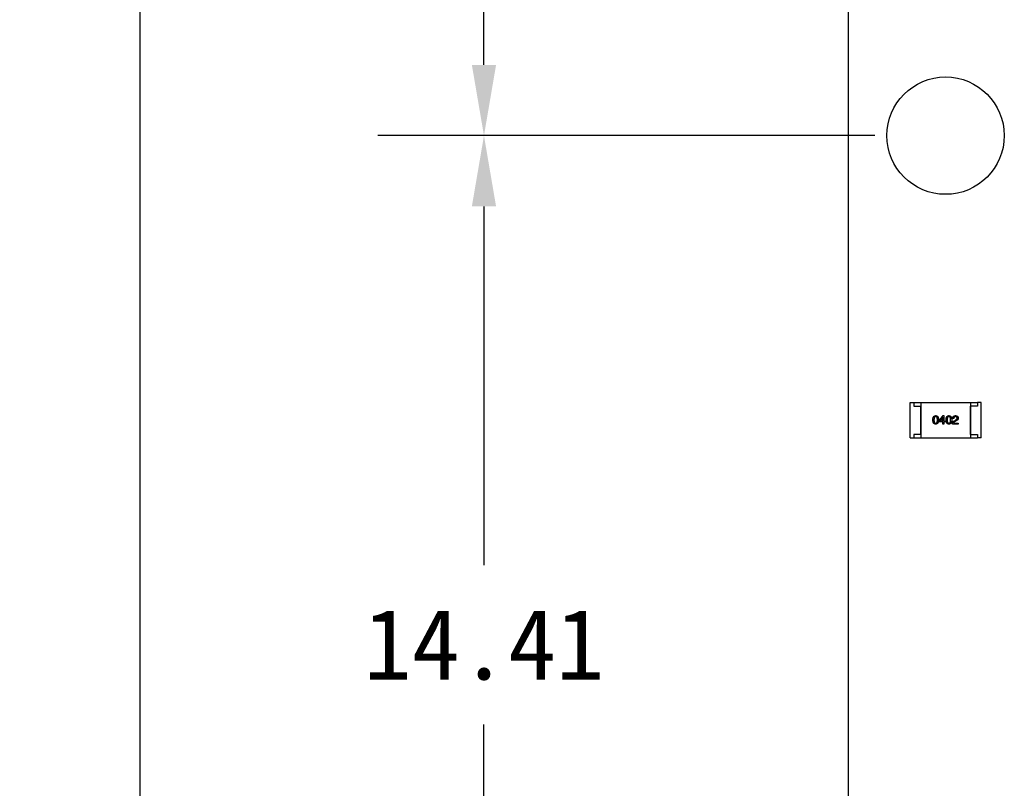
# Model space of a CAD drawing. Header units: millimetres. Extents: x 0 to 297, y 0 to 210.
# Tile 7 of 172: x 77 to 91, y 84 to 95. Entities that reach past the tile are written whole.
import ezdxf

# ---------------------------------------------------------------- set-up
doc = ezdxf.new("R2010")
doc.units = ezdxf.units.MM
doc.header["$LTSCALE"] = 16.335
doc.header["$PDMODE"] = 3
doc.header["$PDSIZE"] = 8
doc.linetypes.add('CENTER', pattern=[0.6, 0.375, -0.075, 0.075, -0.075])
doc.layers.get('0').update_dxf_attribs({"linetype": 'CONTINUOUS'})
doc.layers.get('Defpoints').update_dxf_attribs({"linetype": 'CONTINUOUS'})
for name, color, linetype in [('5_1_2_A_DXF_CONTINUOUS_LINE', 7, 'CONTINUOUS'), ('_2_1_20001_DXF_CONTINUOUS_LINE', 7, 'CONTINUOUS'), ('_7_AF0_DXF_CONTINUOUS_LINE', 7, 'CONTINUOUS'), ('OPEN_CASCADEDXF_CONTINUOUS_LINE', 7, 'CONTINUOUS')]:
    doc.layers.add(name, color=color, linetype=linetype)
doc.styles.get("Standard").update_dxf_attribs({"font": '仿宋_GB2312.ttf'})
doc.dimstyles.get("Standard").update_dxf_attribs({"dimtxt": 2.5, "dimasz": 3.5, "dimexe": 1.5, "dimexo": 1, "dimtad": 1, "dimdsep": 46, "dimtxsty": 'Standard', "dimblk": '_FILLED', "dimblk1": '_FILLED', "dimblk2": '_FILLED', "dimcen": 0.09, "dimazin": 2, "dimtol": 1, "dimtp": 0.01, "dimtm": 0.01, "dimtfac": 1, "dimtofl": 0, "dimtmove": 0, "dimatfit": 3, "dimldrblk": '_FILLED', "dimfxl": 1, "dimtolj": 1, "dimarcsym": 0})

# ---------------------------------------------------------------- blocks, each defined once
blk = doc.blocks.new('_FILLED')
at = {"color": 0, "linetype": 'ByBlock'}
blk.add_solid([(0, 0), (-1, 0.171), (-1, -0.171)], dxfattribs=at)
blk = doc.blocks.new('*D9')
at = {"color": 0, "lineweight": -2, "transparency": 16777216}
for p, q in [((89.443, 147.524), (82.418, 147.524)), ((83.918, 146.524), (83.918, 121.567)), ((83.918, 94.36), (83.918, 119.317)), ((89.443, 93.36), (82.418, 93.36))]:
    blk.add_line(p, q, dxfattribs=at)
at = {"layer": 'Defpoints', "color": 0, "transparency": 16777216}
for p in [(90.443, 147.524), (83.918, 93.36), (90.443, 93.36)]:
    blk.add_point(p, dxfattribs=at)
at = {"color": 0, "lineweight": -2, "transparency": 16777216}
for p, rotation in [((83.918, 147.524), 90), ((83.918, 93.36), 270)]:
    blk.add_blockref('_FILLED', p, dxfattribs=dict(at, rotation=rotation))
at = {"color": 0, "transparency": 16777216, "insert": (83.918, 120.442), "char_height": 1, "attachment_point": 5}
blk.add_mtext('\\A1;54.16', dxfattribs=at)
blk = doc.blocks.new('*D10')
at = {"color": 0, "lineweight": -2, "transparency": 16777216}
for p, q in [((89.443, 148.954), (77.559, 148.954)), ((79.059, 147.954), (79.059, 115.079)), ((79.059, 79.954), (79.059, 112.829)), ((89.443, 78.954), (77.559, 78.954))]:
    blk.add_line(p, q, dxfattribs=at)
at = {"layer": 'Defpoints', "color": 0, "transparency": 16777216}
for p in [(90.443, 148.954), (79.059, 78.954), (90.443, 78.954)]:
    blk.add_point(p, dxfattribs=at)
at = {"color": 0, "lineweight": -2, "transparency": 16777216}
for p, rotation in [((79.059, 148.954), 90), ((79.059, 78.954), 270)]:
    blk.add_blockref('_FILLED', p, dxfattribs=dict(at, rotation=rotation))
at = {"color": 0, "transparency": 16777216, "insert": (79.059, 113.954), "char_height": 1, "attachment_point": 5}
blk.add_mtext('\\A1;70.00', dxfattribs=at)
blk = doc.blocks.new('*D12')
at = {"color": 0, "linetype": 'CENTER', "lineweight": -2, "transparency": 16777216}
for p, q in [((89.443, 93.36), (82.418, 93.36)), ((83.918, 92.36), (83.918, 87.282)), ((83.918, 79.954), (83.918, 85.032)), ((89.443, 78.954), (82.418, 78.954))]:
    blk.add_line(p, q, dxfattribs=at)
at = {"layer": 'Defpoints', "color": 0, "linetype": 'CENTER', "transparency": 16777216}
for p in [(90.443, 93.36), (83.918, 78.954), (90.443, 78.954)]:
    blk.add_point(p, dxfattribs=at)
at = {"color": 0, "linetype": 'CENTER', "lineweight": -2, "transparency": 16777216}
for p, rotation in [((83.918, 93.36), 90), ((83.918, 78.954), 270)]:
    blk.add_blockref('_FILLED', p, dxfattribs=dict(at, rotation=rotation))
at = {"color": 0, "linetype": 'CENTER', "transparency": 16777216, "insert": (83.918, 86.157), "char_height": 1, "attachment_point": 5}
blk.add_mtext('\\A1;14.41', dxfattribs=at)

msp = doc.modelspace()

# ---------------------------------------------------------------- linework, layer by layer
at = {"layer": '5_1_2_A_DXF_CONTINUOUS_LINE', "color": 7, "linetype": 'Continuous'}
for p, q in [((90.894, 89.534), (90.794, 89.534)), ((90.794, 89.134), (90.794, 89.534)), ((90.944, 89.584), (90.894, 89.584)), ((90.894, 89.584), (90.894, 89.534)), ((90.944, 89.084), (90.944, 89.584)), ((90.794, 89.134), (90.894, 89.134)), ((90.894, 89.134), (90.894, 89.084)), ((90.944, 89.084), (90.894, 89.084))]:
    msp.add_line(p, q, dxfattribs=at)
at = {"layer": '_2_1_20001_DXF_CONTINUOUS_LINE', "color": 7, "linetype": 'Continuous'}
for p, q in [((89.944, 89.584), (89.994, 89.584)), ((89.944, 89.084), (89.944, 89.584)), ((89.994, 89.584), (89.994, 89.534)), ((89.994, 89.534), (90.094, 89.534)), ((90.094, 89.134), (90.094, 89.534)), ((89.944, 89.084), (89.994, 89.084)), ((90.094, 89.134), (89.994, 89.134)), ((89.994, 89.134), (89.994, 89.084))]:
    msp.add_line(p, q, dxfattribs=at)
at = {"layer": '_7_AF0_DXF_CONTINUOUS_LINE', "color": 7, "linetype": 'Continuous'}
for p, q in [((89.994, 89.584), (90.894, 89.584)), ((90.094, 89.584), (90.094, 89.084)), ((90.794, 89.584), (90.794, 89.084)), ((90.354, 89.325), (90.408, 89.399)), ((90.405, 89.376), (90.368, 89.323)), ((90.406, 89.376), (90.405, 89.376)), ((90.406, 89.323), (90.406, 89.376)), ((90.408, 89.399), (90.42, 89.399)), ((90.42, 89.399), (90.42, 89.323)), ((90.559, 89.357), (90.544, 89.357)), ((90.354, 89.31), (90.354, 89.325)), ((90.406, 89.31), (90.354, 89.31)), ((90.368, 89.323), (90.406, 89.323)), ((90.406, 89.281), (90.406, 89.31)), ((90.42, 89.281), (90.406, 89.281)), ((90.42, 89.323), (90.438, 89.323)), ((90.438, 89.31), (90.42, 89.31)), ((90.42, 89.31), (90.42, 89.281)), ((90.438, 89.323), (90.438, 89.31)), ((90.622, 89.281), (90.541, 89.281)), ((90.558, 89.295), (90.622, 89.295)), ((90.569, 89.328), (90.585, 89.337)), ((90.59, 89.325), (90.577, 89.317)), ((90.622, 89.295), (90.622, 89.281)), ((89.994, 89.084), (90.894, 89.084))]:
    msp.add_line(p, q, dxfattribs=at)
for points, knots in [([(90.263, 89.338), (90.263, 89.341), (90.263, 89.346), (90.264, 89.352), (90.265, 89.359), (90.266, 89.365), (90.267, 89.37), (90.269, 89.375), (90.271, 89.38), (90.274, 89.384), (90.276, 89.387), (90.279, 89.391), (90.283, 89.393), (90.286, 89.395), (90.29, 89.397), (90.294, 89.398), (90.299, 89.399), (90.302, 89.399), (90.304, 89.399)], [0, 0, 0, 0, 0.088823, 0.172287, 0.250296, 0.323438, 0.392244, 0.456221, 0.516635, 0.573871, 0.628, 0.680335, 0.731489, 0.782557, 0.834044, 0.886738, 0.942089, 1, 1, 1, 1]), ([(90.304, 89.386), (90.303, 89.386), (90.301, 89.385), (90.298, 89.385), (90.295, 89.384), (90.293, 89.383), (90.291, 89.381), (90.289, 89.379), (90.287, 89.377), (90.285, 89.374), (90.284, 89.371), (90.283, 89.367), (90.282, 89.363), (90.281, 89.359), (90.28, 89.354), (90.28, 89.349), (90.279, 89.344), (90.279, 89.34), (90.279, 89.338)], [0, 0, 0, 0, 0.049764, 0.097007, 0.143217, 0.188577, 0.235116, 0.282997, 0.333719, 0.387776, 0.445989, 0.508679, 0.576563, 0.649481, 0.728235, 0.812722, 0.903548, 1, 1, 1, 1]), ([(90.304, 89.399), (90.305, 89.399), (90.308, 89.399), (90.313, 89.398), (90.317, 89.397), (90.321, 89.395), (90.324, 89.393), (90.327, 89.39), (90.33, 89.387), (90.333, 89.383), (90.336, 89.379), (90.338, 89.375), (90.339, 89.37), (90.341, 89.364), (90.342, 89.359), (90.343, 89.352), (90.344, 89.345), (90.344, 89.341), (90.344, 89.338)], [0, 0, 0, 0, 0.057415, 0.112361, 0.16496, 0.216437, 0.267441, 0.318839, 0.371478, 0.426325, 0.483626, 0.544235, 0.608673, 0.677374, 0.750405, 0.828394, 0.911525, 1, 1, 1, 1]), ([(90.328, 89.338), (90.328, 89.34), (90.328, 89.344), (90.328, 89.349), (90.328, 89.354), (90.327, 89.359), (90.326, 89.363), (90.325, 89.367), (90.324, 89.371), (90.322, 89.374), (90.321, 89.377), (90.319, 89.379), (90.317, 89.381), (90.314, 89.383), (90.312, 89.384), (90.309, 89.385), (90.307, 89.385), (90.305, 89.386), (90.304, 89.386)], [0, 0, 0, 0, 0.095719, 0.185854, 0.269738, 0.347952, 0.420315, 0.487894, 0.550245, 0.608186, 0.662454, 0.713283, 0.761375, 0.808209, 0.854301, 0.901312, 0.949396, 1, 1, 1, 1]), ([(90.449, 89.338), (90.449, 89.341), (90.45, 89.346), (90.45, 89.352), (90.451, 89.359), (90.452, 89.365), (90.454, 89.37), (90.456, 89.375), (90.458, 89.38), (90.46, 89.384), (90.463, 89.387), (90.466, 89.391), (90.469, 89.393), (90.473, 89.395), (90.477, 89.397), (90.481, 89.398), (90.485, 89.399), (90.488, 89.399), (90.49, 89.399)], [0, 0, 0, 0, 0.088823, 0.172287, 0.250296, 0.323438, 0.392244, 0.456221, 0.516635, 0.573871, 0.628, 0.680335, 0.731489, 0.782557, 0.834044, 0.886738, 0.942089, 1, 1, 1, 1]), ([(90.49, 89.386), (90.489, 89.386), (90.487, 89.385), (90.484, 89.385), (90.482, 89.384), (90.479, 89.383), (90.477, 89.381), (90.475, 89.379), (90.473, 89.377), (90.472, 89.374), (90.47, 89.371), (90.469, 89.367), (90.468, 89.363), (90.467, 89.359), (90.467, 89.354), (90.466, 89.349), (90.466, 89.344), (90.466, 89.34), (90.466, 89.338)], [0, 0, 0, 0, 0.049764, 0.097007, 0.143217, 0.188577, 0.235116, 0.282997, 0.333719, 0.387776, 0.445989, 0.508679, 0.576563, 0.649481, 0.728235, 0.812722, 0.903548, 1, 1, 1, 1]), ([(90.49, 89.399), (90.492, 89.399), (90.495, 89.399), (90.499, 89.398), (90.503, 89.397), (90.507, 89.395), (90.511, 89.393), (90.514, 89.39), (90.517, 89.387), (90.52, 89.383), (90.522, 89.379), (90.524, 89.375), (90.526, 89.37), (90.528, 89.364), (90.529, 89.359), (90.53, 89.352), (90.53, 89.345), (90.531, 89.341), (90.531, 89.338)], [0, 0, 0, 0, 0.057415, 0.112361, 0.16496, 0.216437, 0.267441, 0.318839, 0.371478, 0.426325, 0.483626, 0.544235, 0.608673, 0.677374, 0.750405, 0.828394, 0.911525, 1, 1, 1, 1]), ([(90.515, 89.338), (90.515, 89.34), (90.515, 89.344), (90.515, 89.349), (90.514, 89.354), (90.513, 89.359), (90.513, 89.363), (90.512, 89.367), (90.51, 89.371), (90.509, 89.374), (90.507, 89.377), (90.505, 89.379), (90.503, 89.381), (90.501, 89.383), (90.499, 89.384), (90.496, 89.385), (90.493, 89.385), (90.491, 89.386), (90.49, 89.386)], [0, 0, 0, 0, 0.095719, 0.185854, 0.269738, 0.347952, 0.420315, 0.487894, 0.550245, 0.608186, 0.662454, 0.713283, 0.761375, 0.808209, 0.854301, 0.901312, 0.949396, 1, 1, 1, 1]), ([(90.544, 89.357), (90.544, 89.358), (90.544, 89.362), (90.545, 89.366), (90.546, 89.371), (90.547, 89.375), (90.548, 89.379), (90.55, 89.382), (90.552, 89.385), (90.554, 89.388), (90.557, 89.391), (90.56, 89.393), (90.563, 89.395), (90.567, 89.396), (90.571, 89.398), (90.575, 89.398), (90.58, 89.399), (90.583, 89.399), (90.585, 89.399)], [0, 0, 0, 0, 0.074935, 0.145873, 0.212498, 0.27598, 0.33603, 0.394042, 0.450372, 0.505546, 0.560812, 0.616481, 0.673265, 0.732328, 0.7938, 0.858943, 0.92718, 1, 1, 1, 1]), ([(90.583, 89.386), (90.582, 89.386), (90.58, 89.386), (90.577, 89.385), (90.575, 89.385), (90.573, 89.384), (90.57, 89.383), (90.569, 89.382), (90.567, 89.38), (90.565, 89.378), (90.564, 89.376), (90.563, 89.374), (90.562, 89.372), (90.561, 89.369), (90.56, 89.367), (90.56, 89.363), (90.559, 89.36), (90.559, 89.358), (90.559, 89.357)], [0, 0, 0, 0, 0.065945, 0.127767, 0.186553, 0.242898, 0.297728, 0.351599, 0.404854, 0.459191, 0.515338, 0.573322, 0.634405, 0.698538, 0.767039, 0.84022, 0.917406, 1, 1, 1, 1]), ([(90.606, 89.365), (90.606, 89.365), (90.606, 89.367), (90.606, 89.369), (90.605, 89.372), (90.604, 89.374), (90.603, 89.375), (90.602, 89.377), (90.601, 89.379), (90.6, 89.38), (90.598, 89.381), (90.596, 89.382), (90.595, 89.383), (90.592, 89.384), (90.59, 89.385), (90.588, 89.385), (90.585, 89.385), (90.584, 89.386), (90.583, 89.386)], [0, 0, 0, 0, 0.069456, 0.136175, 0.198596, 0.258993, 0.316838, 0.37342, 0.428889, 0.48454, 0.540119, 0.597644, 0.65702, 0.718534, 0.783117, 0.851564, 0.923888, 1, 1, 1, 1]), ([(90.585, 89.399), (90.586, 89.399), (90.589, 89.399), (90.593, 89.398), (90.597, 89.398), (90.6, 89.397), (90.603, 89.395), (90.606, 89.394), (90.609, 89.392), (90.612, 89.39), (90.614, 89.387), (90.616, 89.385), (90.618, 89.382), (90.619, 89.379), (90.62, 89.375), (90.621, 89.372), (90.622, 89.368), (90.622, 89.365), (90.622, 89.364)], [0, 0, 0, 0, 0.074847, 0.14558, 0.212628, 0.276599, 0.337792, 0.396608, 0.453638, 0.509854, 0.565589, 0.621545, 0.678777, 0.737222, 0.798388, 0.862259, 0.929312, 1, 1, 1, 1]), ([(90.585, 89.337), (90.586, 89.338), (90.587, 89.339), (90.59, 89.34), (90.592, 89.342), (90.595, 89.343), (90.597, 89.345), (90.598, 89.346), (90.6, 89.348), (90.602, 89.35), (90.603, 89.352), (90.604, 89.353), (90.605, 89.355), (90.605, 89.357), (90.606, 89.359), (90.606, 89.361), (90.606, 89.363), (90.606, 89.364), (90.606, 89.365)], [0, 0, 0, 0, 0.084365, 0.165386, 0.24176, 0.314729, 0.38433, 0.449952, 0.513164, 0.5734, 0.630824, 0.68644, 0.740136, 0.792605, 0.844515, 0.896112, 0.947763, 1, 1, 1, 1]), ([(90.622, 89.364), (90.622, 89.363), (90.622, 89.361), (90.622, 89.358), (90.621, 89.355), (90.621, 89.352), (90.619, 89.35), (90.618, 89.347), (90.617, 89.344), (90.615, 89.342), (90.612, 89.34), (90.61, 89.337), (90.607, 89.335), (90.604, 89.333), (90.601, 89.331), (90.598, 89.328), (90.594, 89.326), (90.591, 89.325), (90.59, 89.325)], [0, 0, 0, 0, 0.055083, 0.109453, 0.162685, 0.21614, 0.26961, 0.324284, 0.380202, 0.437433, 0.497084, 0.559152, 0.624288, 0.692446, 0.763862, 0.838743, 0.917269, 1, 1, 1, 1]), ([(90.304, 89.279), (90.302, 89.279), (90.299, 89.28), (90.294, 89.28), (90.29, 89.282), (90.286, 89.283), (90.283, 89.285), (90.279, 89.288), (90.276, 89.291), (90.274, 89.294), (90.271, 89.298), (90.269, 89.303), (90.267, 89.308), (90.266, 89.313), (90.265, 89.319), (90.264, 89.325), (90.263, 89.331), (90.263, 89.336), (90.263, 89.338)], [0, 0, 0, 0, 0.059135, 0.115606, 0.169241, 0.221578, 0.273261, 0.324749, 0.377329, 0.431642, 0.488541, 0.548597, 0.612232, 0.680174, 0.752504, 0.829777, 0.912307, 1, 1, 1, 1]), ([(90.279, 89.338), (90.279, 89.336), (90.279, 89.333), (90.28, 89.327), (90.28, 89.322), (90.281, 89.318), (90.282, 89.314), (90.283, 89.31), (90.284, 89.306), (90.285, 89.303), (90.287, 89.3), (90.289, 89.298), (90.291, 89.296), (90.293, 89.294), (90.295, 89.293), (90.298, 89.292), (90.301, 89.291), (90.303, 89.291), (90.304, 89.291)], [0, 0, 0, 0, 0.096457, 0.187288, 0.27178, 0.350132, 0.423455, 0.491343, 0.554037, 0.612253, 0.666313, 0.717038, 0.764921, 0.811214, 0.856775, 0.902988, 0.950234, 1, 1, 1, 1]), ([(90.304, 89.291), (90.305, 89.291), (90.307, 89.291), (90.309, 89.292), (90.312, 89.293), (90.314, 89.294), (90.317, 89.296), (90.319, 89.298), (90.321, 89.301), (90.322, 89.303), (90.324, 89.307), (90.325, 89.31), (90.326, 89.314), (90.327, 89.318), (90.328, 89.323), (90.328, 89.328), (90.328, 89.333), (90.328, 89.337), (90.328, 89.338)], [0, 0, 0, 0, 0.050879, 0.099377, 0.146973, 0.193618, 0.240619, 0.289461, 0.34047, 0.395283, 0.453059, 0.515633, 0.582666, 0.655287, 0.732971, 0.815933, 0.905166, 1, 1, 1, 1]), ([(90.344, 89.338), (90.344, 89.336), (90.344, 89.331), (90.343, 89.325), (90.342, 89.319), (90.341, 89.313), (90.34, 89.308), (90.338, 89.303), (90.336, 89.298), (90.333, 89.294), (90.331, 89.291), (90.328, 89.288), (90.324, 89.285), (90.321, 89.283), (90.317, 89.282), (90.313, 89.28), (90.308, 89.28), (90.305, 89.279), (90.304, 89.279)], [0, 0, 0, 0, 0.08769, 0.170218, 0.24749, 0.319818, 0.387758, 0.451391, 0.511445, 0.568185, 0.622681, 0.67526, 0.726746, 0.778428, 0.830764, 0.884397, 0.940866, 1, 1, 1, 1]), ([(90.49, 89.279), (90.488, 89.279), (90.485, 89.28), (90.481, 89.28), (90.477, 89.282), (90.473, 89.283), (90.469, 89.285), (90.466, 89.288), (90.463, 89.291), (90.46, 89.294), (90.458, 89.298), (90.456, 89.303), (90.454, 89.308), (90.452, 89.313), (90.451, 89.319), (90.45, 89.325), (90.45, 89.331), (90.449, 89.336), (90.449, 89.338)], [0, 0, 0, 0, 0.059135, 0.115606, 0.169241, 0.221578, 0.273261, 0.324749, 0.377329, 0.431642, 0.488541, 0.548597, 0.612232, 0.680174, 0.752504, 0.829777, 0.912307, 1, 1, 1, 1]), ([(90.466, 89.338), (90.466, 89.336), (90.466, 89.333), (90.466, 89.327), (90.467, 89.322), (90.467, 89.318), (90.468, 89.314), (90.469, 89.31), (90.47, 89.306), (90.472, 89.303), (90.473, 89.3), (90.475, 89.298), (90.477, 89.296), (90.479, 89.294), (90.482, 89.293), (90.484, 89.292), (90.487, 89.291), (90.489, 89.291), (90.49, 89.291)], [0, 0, 0, 0, 0.096457, 0.187288, 0.27178, 0.350132, 0.423455, 0.491343, 0.554037, 0.612253, 0.666313, 0.717038, 0.764921, 0.811214, 0.856775, 0.902988, 0.950234, 1, 1, 1, 1]), ([(90.49, 89.291), (90.491, 89.291), (90.493, 89.291), (90.496, 89.292), (90.499, 89.293), (90.501, 89.294), (90.503, 89.296), (90.505, 89.298), (90.507, 89.301), (90.509, 89.303), (90.51, 89.307), (90.512, 89.31), (90.513, 89.314), (90.513, 89.318), (90.514, 89.323), (90.515, 89.328), (90.515, 89.333), (90.515, 89.337), (90.515, 89.338)], [0, 0, 0, 0, 0.050879, 0.099377, 0.146973, 0.193618, 0.240619, 0.289461, 0.34047, 0.395283, 0.453059, 0.515633, 0.582666, 0.655287, 0.732971, 0.815933, 0.905166, 1, 1, 1, 1]), ([(90.531, 89.338), (90.531, 89.336), (90.53, 89.331), (90.53, 89.325), (90.529, 89.319), (90.528, 89.313), (90.526, 89.308), (90.524, 89.303), (90.522, 89.298), (90.52, 89.294), (90.517, 89.291), (90.514, 89.288), (90.511, 89.285), (90.507, 89.283), (90.503, 89.282), (90.499, 89.28), (90.495, 89.28), (90.492, 89.279), (90.49, 89.279)], [0, 0, 0, 0, 0.08769, 0.170218, 0.24749, 0.319818, 0.387758, 0.451391, 0.511445, 0.568185, 0.622681, 0.67526, 0.726746, 0.778428, 0.830764, 0.884397, 0.940866, 1, 1, 1, 1]), ([(90.541, 89.281), (90.541, 89.283), (90.542, 89.285), (90.542, 89.289), (90.542, 89.293), (90.543, 89.296), (90.544, 89.3), (90.545, 89.303), (90.547, 89.306), (90.549, 89.309), (90.55, 89.312), (90.552, 89.315), (90.555, 89.317), (90.557, 89.32), (90.56, 89.322), (90.563, 89.324), (90.566, 89.326), (90.568, 89.327), (90.569, 89.328)], [0, 0, 0, 0, 0.069512, 0.136307, 0.201431, 0.265186, 0.327322, 0.388242, 0.448098, 0.507757, 0.566952, 0.626243, 0.686026, 0.745963, 0.807549, 0.869906, 0.934172, 1, 1, 1, 1]), ([(90.577, 89.317), (90.576, 89.317), (90.573, 89.315), (90.57, 89.312), (90.566, 89.31), (90.564, 89.307), (90.561, 89.304), (90.56, 89.301), (90.558, 89.298), (90.558, 89.296), (90.558, 89.295)], [0, 0, 0, 0, 0.158292, 0.304606, 0.440272, 0.565336, 0.681745, 0.791834, 0.896966, 1, 1, 1, 1])]:
    msp.add_open_spline(points, degree=3, knots=knots, dxfattribs=at)
at = {"layer": 'OPEN_CASCADEDXF_CONTINUOUS_LINE', "color": 7, "linetype": 'Continuous'}
msp.add_line((89.068, 95.674), (89.068, 79.954), dxfattribs=at)
msp.add_circle((90.443, 93.36), 0.83, dxfattribs=at)

# ---------------------------------------------------------------- dimensions: what is measured, and where the dimension line sits
at = {"color": 3}
for base, p1, p2, picture, middle in [((79.059, 78.954), (90.443, 148.954), (90.443, 78.954), '*D10', (79.059, 113.954)), ((83.918, 93.36), (90.443, 147.524), (90.443, 93.36), '*D9', (83.918, 120.442))]:
    dim = msp.add_linear_dim(base=base, p1=p1, p2=p2, angle=90, dimstyle='Standard', override={"dimtxt": 1, "dimasz": 1, "dimtad": 0, "dimtih": 1, "dimtoh": 1, "dimzin": 0, "dimcen": 2.673, "dimadec": 0, "dimazin": 0, "dimtol": 0, "dimtzin": 0}, dxfattribs=at)
    dim.commit()
    dim.dimension.update_dxf_attribs({"geometry": picture, "text_midpoint": middle})
at = {"color": 3, "linetype": 'CENTER'}
dim = msp.add_linear_dim(base=(83.918, 78.954), p1=(90.443, 93.36), p2=(90.443, 78.954), angle=90, dimstyle='Standard', override={"dimtxt": 1, "dimasz": 1, "dimtad": 0, "dimtih": 1, "dimtoh": 1, "dimzin": 0, "dimcen": 2.673, "dimadec": 0, "dimazin": 0, "dimtol": 0, "dimtzin": 0}, dxfattribs=at)
dim.commit()
dim.dimension.update_dxf_attribs({"geometry": '*D12', "text_midpoint": (83.918, 86.157)})

doc.saveas('drawing.dxf')
